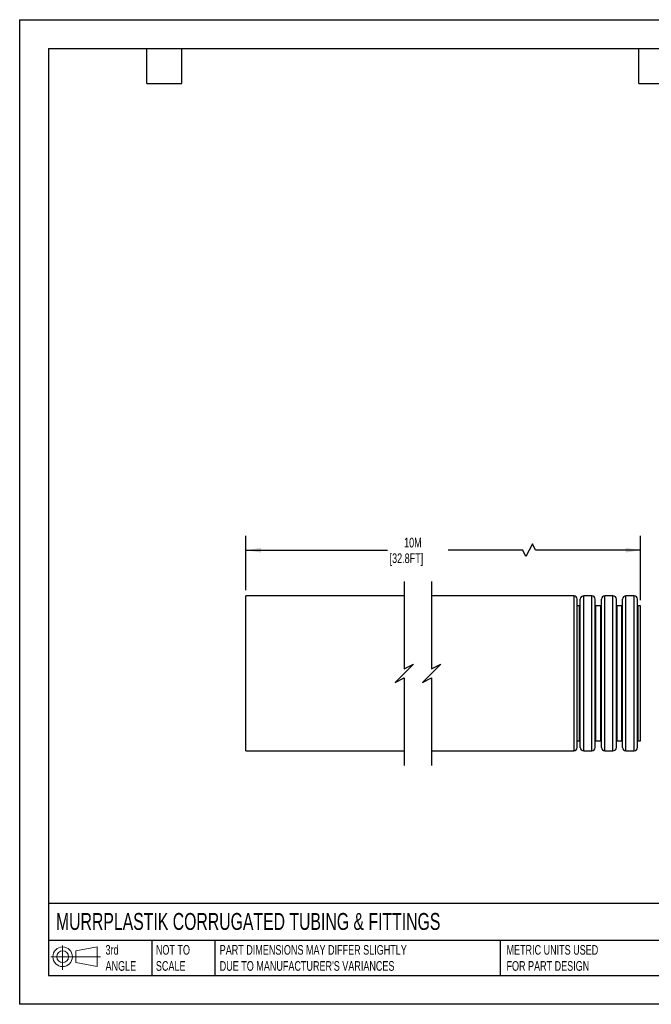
# Model space of a CAD drawing. Header units: millimetres. Extents: x 0 to 349, y 0 to 270.
# Tile 1 of 2: x 0 to 173, y 0 to 270. Entities that reach past the tile are written whole.
import ezdxf

# ---------------------------------------------------------------- set-up
doc = ezdxf.new("R2010")
doc.units = ezdxf.units.MM
doc.header["$LTSCALE"] = 1.25
doc.layers.add('DIMENSIONS', color=140, linetype='Continuous', lineweight=25)
doc.layers.add('TEXT', color=140, linetype='Continuous', lineweight=25)
doc.styles.add('SLDTEXTSTYLE0', font='TXT', dxfattribs={"width": 0.7})
doc.dimstyles.new('SLDDIMSTYLE2', dxfattribs={"dimtxt": 2.69751, "dimasz": 4.1275, "dimexe": 0, "dimexo": 0.0625, "dimgap": 0.674377, "dimtad": 0, "dimtih": 1, "dimtoh": 1, "dimdec": 1, "dimrnd": 1e-09, "dimzin": 12, "dimdsep": 46, "dimtxsty": 'SLDTEXTSTYLE0', "dimsah": 1, "dimcen": 0.09, "dimadec": 0, "dimazin": 3, "dimtfac": 1, "dimtdec": 1, "dimtofl": 0, "dimtmove": 0, "dimatfit": 3, "dimfxl": 0, "dimfrac": 2, "dimtolj": 1, "dimtzin": 12, "dimarcsym": 0})

# ---------------------------------------------------------------- blocks, each defined once
blk = doc.blocks.new('Block11')
at = {"color": 7, "linetype": 'Continuous', "lineweight": 18}
for p, q in [((3.24, 6.64), (3.24, 0)), ((6.85, 5.21), (12.72, 6.29)), ((12.72, 6.29), (12.72, 0.91)), ((0, 3.6), (13.59, 3.6)), ((6.85, 2), (6.85, 5.21)), ((6.85, 2), (12.72, 0.91))]:
    blk.add_line(p, q, dxfattribs=at)
for radius in [2.69, 1.61]:
    blk.add_circle((3.24, 3.6), radius, dxfattribs=at)
blk = doc.blocks.new('Block12')
at = {"color": 7, "linetype": 'Continuous'}
blk.add_blockref('Block11', (0, 0), dxfattribs=at)
blk = doc.blocks.new('_D_2')
at = {"layer": 'DIMENSIONS'}
for p, q in [((62.07, 113.55), (62.07, 128.43)), ((170.38, 110.8), (170.38, 128.43)), ((62.07, 124.46), (100.9, 124.46)), ((138.03, 124.46), (117.53, 124.46)), ((138.91, 122.7), (138.03, 124.46)), ((140.68, 126.23), (138.91, 122.7)), ((141.56, 124.46), (140.68, 126.23)), ((170.38, 124.46), (141.56, 124.46))]:
    blk.add_line(p, q, dxfattribs=at)
for points in [[(62.07, 124.46), (66.2, 123.83), (66.2, 125.1)], [(170.38, 124.46), (166.25, 125.1), (166.25, 123.83)]]:
    blk.add_solid(points, dxfattribs=at)
at = {"layer": 'DIMENSIONS', "char_height": 2.646, "attachment_point": 1, "style": 'SLDTEXTSTYLE0'}
for s, insert in [('10M', (105.48, 127.87)), ('[32.8FT]', (101.5, 123.59))]:
    blk.add_mtext(s, dxfattribs=dict(at, insert=insert))

msp = doc.modelspace()

# ---------------------------------------------------------------- linework, layer by layer
at = {"color": 7, "linetype": 'Continuous'}
for p, q in [((0, 269.88), (0, 0)), ((0, 269.88), (349.25, 269.88)), ((349.25, 0), (0, 0))]:
    msp.add_line(p, q, dxfattribs=at)
for p, q in [((105.53, 111.96), (62.07, 111.96)), ((62.07, 90.71), (62.07, 111.96)), ((152.04, 111.96), (113.03, 111.96)), ((152.04, 111.96), (152.04, 90.71)), ((152.98, 90.71), (152.98, 111.02)), ((153.83, 70.4), (153.83, 111.02)), ((156.99, 111.96), (154.76, 111.96)), ((154.76, 69.46), (154.76, 111.96)), ((156.99, 69.46), (156.99, 111.96)), ((157.93, 70.4), (157.93, 111.02)), ((159.63, 70.4), (159.63, 111.02)), ((162.79, 111.96), (160.56, 111.96)), ((160.56, 69.46), (160.56, 111.96)), ((162.79, 69.46), (162.79, 111.96)), ((163.73, 70.4), (163.73, 111.02)), ((165.43, 70.4), (165.43, 111.02)), ((168.59, 111.96), (166.36, 111.96)), ((166.36, 69.46), (166.36, 111.96)), ((168.59, 69.46), (168.59, 111.96)), ((169.53, 70.4), (169.53, 111.02)), ((153.64, 109.21), (152.98, 109.21)), ((153.64, 72.21), (153.64, 109.21)), ((159.44, 109.21), (158.11, 109.21)), ((158.11, 72.21), (158.11, 109.21)), ((159.44, 72.21), (159.44, 109.21)), ((165.24, 109.21), (163.91, 109.21)), ((163.91, 72.21), (163.91, 109.21)), ((165.24, 72.21), (165.24, 109.21)), ((170.38, 109.21), (169.71, 109.21)), ((169.71, 72.21), (169.71, 109.21)), ((170.38, 72.21), (170.38, 109.21)), ((62.07, 69.46), (62.07, 90.71)), ((152.04, 90.71), (152.04, 69.46)), ((152.98, 70.4), (152.98, 90.71)), ((152.98, 72.21), (153.64, 72.21)), ((158.11, 72.21), (159.44, 72.21)), ((163.91, 72.21), (165.24, 72.21)), ((169.71, 72.21), (170.38, 72.21)), ((62.07, 69.46), (105.53, 69.46)), ((113.03, 69.46), (152.04, 69.46)), ((154.76, 69.46), (156.99, 69.46)), ((160.56, 69.46), (162.79, 69.46)), ((166.36, 69.46), (168.59, 69.46))]:
    msp.add_line(p, q)
for centre, radius, start, end in [((152.04, 111.02), 0.938, 359.9999, 89.9999), ((154.76, 111.02), 0.938, 90.0001, 180.0001), ((156.99, 111.02), 0.938, 359.9999, 89.9999), ((160.56, 111.02), 0.938, 90.0001, 180.0001), ((162.79, 111.02), 0.938, 359.9999, 90.0002), ((166.36, 111.02), 0.938, 90.0001, 180.0001), ((168.59, 111.02), 0.938, 359.9999, 89.9999), ((153.64, 109.4), 0.187, 269.9994, 0), ((158.11, 109.4), 0.187, 180, 270.0006), ((159.44, 109.4), 0.187, 270.0005, 0), ((163.91, 109.4), 0.187, 179.998, 270.0014), ((165.24, 109.4), 0.187, 269.9994, 0), ((169.71, 109.4), 0.187, 180, 270.0006), ((152.04, 70.4), 0.938, 270.0001, 0.0001), ((153.64, 72.02), 0.187, 360, 90.0006), ((154.76, 70.4), 0.938, 179.9999, 269.9999), ((156.99, 70.4), 0.938, 270.0001, 0.0001), ((158.11, 72.02), 0.187, 89.9994, 180), ((159.44, 72.02), 0.187, 360, 89.9995), ((160.56, 70.4), 0.938, 179.9999, 269.9999), ((162.79, 70.4), 0.938, 269.9998, 0.0001), ((163.91, 72.02), 0.187, 89.9986, 180.002), ((165.24, 72.02), 0.187, 360, 90.0006), ((166.36, 70.4), 0.938, 179.9999, 269.9999), ((168.59, 70.4), 0.938, 270.0001, 0.0001), ((169.71, 72.02), 0.187, 89.9994, 180)]:
    msp.add_arc(centre, radius, start, end)
at = {"layer": 'DIMENSIONS', "color": 140}
for p, q in [((105.53, 115.93), (105.53, 91.96)), ((113.03, 115.93), (113.03, 91.96)), ((105.53, 91.96), (108.03, 93.21)), ((108.03, 93.21), (105.53, 90.71)), ((113.03, 91.96), (115.53, 93.21)), ((115.53, 93.21), (113.03, 90.71)), ((105.53, 90.71), (103.03, 88.21)), ((103.03, 88.21), (105.53, 89.46)), ((105.53, 89.46), (105.53, 65.49)), ((113.03, 90.71), (110.53, 88.21)), ((110.53, 88.21), (113.03, 89.46)), ((113.03, 89.46), (113.03, 65.49))]:
    msp.add_line(p, q, dxfattribs=at)
at = {"layer": 'TEXT'}
for p, q in [((7.94, 261.94), (341.31, 261.94)), ((7.94, 261.94), (7.94, 7.94)), ((34.92, 252.41), (34.92, 261.94)), ((44.45, 252.41), (44.45, 261.94)), ((169.86, 252.41), (169.86, 261.94)), ((34.92, 252.41), (44.45, 252.41)), ((169.86, 252.41), (179.39, 252.41)), ((341.31, 27.66), (7.94, 27.66)), ((341.31, 17.46), (7.94, 17.46)), ((36.31, 17.46), (36.31, 7.94)), ((53.55, 17.46), (53.55, 7.94)), ((131.86, 17.46), (131.86, 7.94)), ((7.94, 7.94), (341.31, 7.94))]:
    msp.add_line(p, q, dxfattribs=at)

# ---------------------------------------------------------------- block references
msp.add_blockref('Block12', (8.55, 9.44), dxfattribs=at)

# ---------------------------------------------------------------- texts
at = {"layer": 'TEXT', "attachment_point": 1, "style": 'SLDTEXTSTYLE0'}
for s, insert, char_height in [('MURRPLASTIK CORRUGATED TUBING & FITTINGS', (9.96, 25.03), 4.6302), ('3rd^JANGLE', (23.56, 16.25), 2.646), ('NOT TO^JSCALE', (37.38, 16.25), 2.6458), ("PART DIMENSIONS MAY DIFFER SLIGHTLY ^JDUE TO MANUFACTURER'S VARIANCES", (54.89, 16.25), 2.6458), ('METRIC UNITS USED ^JFOR PART DESIGN', (133.57, 16.25), 2.6458)]:
    msp.add_mtext(s, dxfattribs=dict(at, insert=insert, char_height=char_height))

# ---------------------------------------------------------------- dimensions: what is measured, and where the dimension line sits
at = {"layer": 'DIMENSIONS'}
dim = msp.add_linear_dim(base=(170.38, 124.46), p1=(62.07, 111.96), p2=(170.38, 109.21), angle=0, text='10M\\P[32.8FT]', dimstyle='SLDDIMSTYLE2', dxfattribs=at)
dim.commit()
dim.dimension.update_dxf_attribs({"geometry": '_D_2', "text_midpoint": (109.21, 124.46), "dimtype": 160})

doc.saveas('drawing.dxf')
